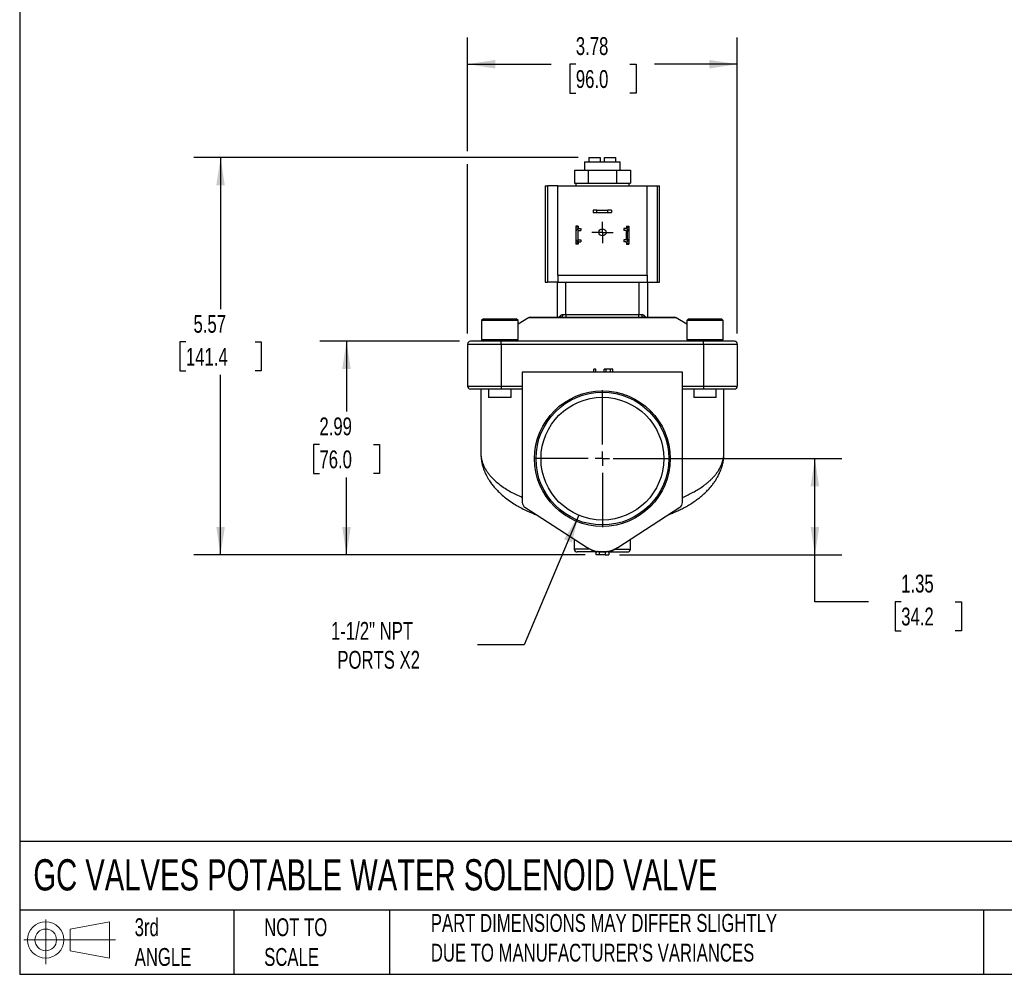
# Model space of a CAD drawing. Header units: inches. Extents: x 0.7 to 32.2, y 0.7 to 24.8.
# Tile 1 of 4: x 0.7 to 14.5, y 0.7 to 14.1. Entities that reach past the tile are written whole.
import ezdxf

# ---------------------------------------------------------------- set-up
doc = ezdxf.new("R2010")
doc.units = ezdxf.units.IN
doc.header["$LTSCALE"] = 3
doc.header["$MEASUREMENT"] = 0
doc.linetypes.add('SLD-Center', pattern=[0.75, 0.6, -0.05, 0.05, -0.05])
doc.linetypes.add('SLD-Solid', pattern=[0])
doc.layers.add('CENTER', color=40, linetype='SLD-Center')
doc.layers.add('SLD-DEFPOINTS', color=7, linetype='Continuous')
doc.layers.add('DIMENSIONS', color=140, linetype='SLD-Solid', lineweight=25)
doc.layers.add('TEXT', color=140, linetype='SLD-Solid', lineweight=25)
doc.styles.add('SLDTEXTSTYLE0', font='TXT', dxfattribs={"width": 0.7})
doc.dimstyles.new('SLDDIMSTYLE0', dxfattribs={"dimtxt": 0.254883, "dimasz": 0.39, "dimexe": 0, "dimexo": 0.0625, "dimgap": 0.063721, "dimtad": 0, "dimtih": 1, "dimtoh": 1, "dimrnd": 1e-09, "dimzin": 12, "dimdsep": 46, "dimtxsty": 'SLDTEXTSTYLE0', "dimsah": 1, "dimcen": 0.09, "dimadec": 0, "dimazin": 3, "dimtfac": 1, "dimtofl": 0, "dimtmove": 0, "dimatfit": 3, "dimfxl": 0, "dimfrac": 2, "dimtolj": 1, "dimtzin": 12, "dimarcsym": 0})
doc.dimstyles.new('SLDDIMSTYLE1', dxfattribs={"dimtxt": 0.254883, "dimasz": 0.39, "dimexe": 0, "dimexo": 0.0625, "dimgap": 0.063721, "dimtad": 0, "dimtih": 1, "dimtoh": 1, "dimrnd": 1e-09, "dimzin": 12, "dimdsep": 46, "dimtxsty": 'SLDTEXTSTYLE0', "dimsah": 1, "dimcen": 0, "dimadec": 0, "dimazin": 3, "dimtfac": 1, "dimtofl": 0, "dimtmove": 0, "dimatfit": 3, "dimfxl": 0, "dimfrac": 2, "dimtolj": 1, "dimtzin": 12, "dimarcsym": 0})

# ---------------------------------------------------------------- blocks, each defined once
blk = doc.blocks.new('Block11')
at = {"color": 7, "linetype": 'SLD-Solid', "lineweight": 18}
for p, q in [((0.306, 0.627), (0.306, 0)), ((0.647, 0.492), (1.202, 0.594)), ((1.202, 0.594), (1.202, 0.086)), ((0.647, 0.189), (0.647, 0.492)), ((0, 0.34), (1.284, 0.34)), ((0.647, 0.189), (1.202, 0.086))]:
    blk.add_line(p, q, dxfattribs=at)
for radius in [0.254, 0.152]:
    blk.add_circle((0.306, 0.34), radius, dxfattribs=at)
blk = doc.blocks.new('Block12')
at = {"layer": 'SLD-DEFPOINTS'}
blk.add_blockref('Block11', (0, 0), dxfattribs=at)
blk = doc.blocks.new('_D')
at = {"layer": 'DIMENSIONS'}
for p, q in [((7.023, 12.286), (7.023, 13.88)), ((10.803, 9.733), (10.803, 13.88)), ((7.023, 13.505), (8.196, 13.505)), ((8.541, 13.505), (8.456, 13.505)), ((8.456, 13.505), (8.456, 13.1)), ((9.299, 13.505), (9.384, 13.505)), ((9.384, 13.505), (9.384, 13.1)), ((10.803, 13.505), (9.644, 13.505)), ((8.456, 13.1), (8.541, 13.1)), ((9.384, 13.1), (9.299, 13.1)), ((7.023, 9.733), (7.023, 12.106))]:
    blk.add_line(p, q, dxfattribs=at)
for points in [[(7.023, 13.505), (7.413, 13.445), (7.413, 13.565)], [(10.803, 13.505), (10.413, 13.565), (10.413, 13.445)]]:
    blk.add_solid(points, dxfattribs=at)
at = {"layer": 'DIMENSIONS', "char_height": 0.25, "attachment_point": 1, "style": 'SLDTEXTSTYLE0'}
for s, insert in [('3.78', (8.541, 13.884)), ('96.0', (8.541, 13.422))]:
    blk.add_mtext(s, dxfattribs=dict(at, insert=insert))
blk = doc.blocks.new('_D_1')
at = {"layer": 'DIMENSIONS'}
for p, q in [((9.063, 7.977), (12.265, 7.977)), ((11.89, 6.63), (11.89, 7.977)), ((9.152, 6.63), (12.265, 6.63)), ((11.89, 5.972), (11.89, 6.63)), ((12.64, 5.972), (11.89, 5.972)), ((13.099, 5.972), (13.014, 5.972)), ((13.014, 5.972), (13.014, 5.566)), ((13.857, 5.972), (13.942, 5.972)), ((13.942, 5.972), (13.942, 5.566)), ((13.014, 5.566), (13.099, 5.566)), ((13.942, 5.566), (13.857, 5.566))]:
    blk.add_line(p, q, dxfattribs=at)
for points in [[(11.89, 7.977), (11.83, 7.587), (11.95, 7.587)], [(11.89, 6.63), (11.95, 7.02), (11.83, 7.02)]]:
    blk.add_solid(points, dxfattribs=at)
at = {"layer": 'DIMENSIONS', "char_height": 0.25, "attachment_point": 1, "style": 'SLDTEXTSTYLE0'}
for s, insert in [('1.35', (13.099, 6.351)), ('34.2', (13.099, 5.889))]:
    blk.add_mtext(s, dxfattribs=dict(at, insert=insert))
blk = doc.blocks.new('_D_2')
at = {"layer": 'DIMENSIONS'}
for p, q in [((6.913, 9.622), (4.953, 9.622)), ((5.328, 9.622), (5.328, 8.637)), ((4.949, 8.174), (4.864, 8.174)), ((4.864, 8.174), (4.864, 7.769)), ((5.707, 8.174), (5.792, 8.174)), ((5.792, 8.174), (5.792, 7.769)), ((4.864, 7.769), (4.949, 7.769)), ((5.792, 7.769), (5.707, 7.769)), ((5.328, 6.63), (5.328, 7.712)), ((8.674, 6.63), (4.953, 6.63))]:
    blk.add_line(p, q, dxfattribs=at)
for points in [[(5.328, 9.622), (5.268, 9.232), (5.388, 9.232)], [(5.328, 6.63), (5.388, 7.02), (5.268, 7.02)]]:
    blk.add_solid(points, dxfattribs=at)
at = {"layer": 'DIMENSIONS', "char_height": 0.25, "attachment_point": 1, "style": 'SLDTEXTSTYLE0'}
for s, insert in [('2.99', (4.949, 8.554)), ('76.0', (4.949, 8.092))]:
    blk.add_mtext(s, dxfattribs=dict(at, insert=insert))
blk = doc.blocks.new('_D_3')
at = {"layer": 'DIMENSIONS'}
for p, q in [((8.573, 12.196), (3.189, 12.196)), ((3.564, 12.196), (3.564, 10.074)), ((3.079, 9.612), (2.993, 9.612)), ((2.993, 9.612), (2.993, 9.207)), ((4.048, 9.612), (4.134, 9.612)), ((4.134, 9.612), (4.134, 9.207)), ((2.993, 9.207), (3.079, 9.207)), ((3.564, 6.63), (3.564, 9.15)), ((4.134, 9.207), (4.048, 9.207)), ((8.674, 6.63), (3.189, 6.63))]:
    blk.add_line(p, q, dxfattribs=at)
for points in [[(3.564, 12.196), (3.504, 11.806), (3.624, 11.806)], [(3.564, 6.63), (3.624, 7.02), (3.504, 7.02)]]:
    blk.add_solid(points, dxfattribs=at)
at = {"layer": 'DIMENSIONS', "char_height": 0.25, "attachment_point": 1, "style": 'SLDTEXTSTYLE0'}
for s, insert in [('5.57', (3.185, 9.991)), ('141.4', (3.079, 9.529))]:
    blk.add_mtext(s, dxfattribs=dict(at, insert=insert))
blk = doc.blocks.new('_D_4')
at = {"layer": 'DIMENSIONS'}
for p, q in [((8.581, 7.184), (7.819, 5.366)), ((7.819, 5.366), (7.163, 5.366))]:
    blk.add_line(p, q, dxfattribs=at)
blk.add_solid([(8.581, 7.184), (8.375, 6.847), (8.486, 6.801)], dxfattribs=at)
at = {"layer": 'DIMENSIONS', "char_height": 0.25, "attachment_point": 1, "style": 'SLDTEXTSTYLE0'}
for s, insert in [('1-1/2" NPT', (5.111, 5.688)), ('PORTS X2', (5.2, 5.283))]:
    blk.add_mtext(s, dxfattribs=dict(at, insert=insert))
blk = doc.blocks.new('SW_CENTERMARKSYMBOL_0')
at = {"layer": 'CENTER', "color": 0}
for p, q in [((0, 0.1), (0, 0.14975)), ((-0.1, 0), (-0.14975, 0)), ((0, 0), (-0.1, 0)), ((0, 0), (0, 0.1)), ((0, 0), (0, -0.1)), ((0, 0), (0.1, 0)), ((0.1, 0), (0.14975, 0)), ((0, -0.1), (0, -0.14975))]:
    blk.add_line(p, q, dxfattribs=at)
blk = doc.blocks.new('SW_CENTERMARKSYMBOL_1')
at = {"layer": 'CENTER', "color": 0}
for p, q in [((0, 0.2), (0, 0.9595)), ((-0.2, 0), (-0.9595, 0)), ((0, 0), (-0.1, 0)), ((0, 0), (0, 0.1)), ((0, 0), (0, -0.1)), ((0, 0), (0.1, 0)), ((0.2, 0), (0.9595, 0)), ((0, -0.2), (0, -0.9595))]:
    blk.add_line(p, q, dxfattribs=at)

msp = doc.modelspace()

# ---------------------------------------------------------------- linework, layer by layer
for p, q in [((8.723, 12.196), (8.723, 12.136)), ((8.723, 12.196), (8.883, 12.196)), ((8.883, 12.196), (8.883, 12.136)), ((8.943, 12.196), (9.103, 12.196)), ((8.943, 12.136), (8.943, 12.196)), ((9.103, 12.136), (9.103, 12.196)), ((8.52, 12.022), (8.52, 11.836)), ((8.52, 12.022), (8.716, 12.022)), ((8.664, 12.136), (8.664, 12.022)), ((8.664, 12.136), (9.162, 12.136)), ((8.716, 12.022), (8.716, 11.836)), ((8.716, 12.022), (9.11, 12.022)), ((9.11, 12.022), (9.11, 11.836)), ((9.11, 12.022), (9.306, 12.022)), ((9.162, 12.022), (9.162, 12.136)), ((9.306, 12.022), (9.306, 11.836)), ((8.113, 11.799), (8.113, 10.449)), ((8.113, 11.799), (8.144, 11.799)), ((8.144, 11.799), (8.144, 10.449)), ((8.288, 11.799), (8.144, 11.799)), ((8.288, 10.549), (8.288, 11.799)), ((8.288, 11.799), (9.538, 11.799)), ((8.52, 11.836), (8.542, 11.836)), ((8.54, 11.836), (8.54, 11.799)), ((8.542, 11.836), (8.694, 11.836)), ((8.694, 11.836), (8.716, 11.836)), ((8.716, 11.836), (8.761, 11.836)), ((8.761, 11.836), (9.065, 11.836)), ((9.065, 11.836), (9.11, 11.836)), ((9.11, 11.836), (9.132, 11.836)), ((9.132, 11.836), (9.284, 11.836)), ((9.284, 11.836), (9.306, 11.836)), ((9.286, 11.799), (9.286, 11.836)), ((9.538, 10.549), (9.538, 11.799)), ((9.538, 11.799), (9.682, 11.799)), ((9.682, 11.799), (9.682, 10.449)), ((9.682, 11.799), (9.713, 11.799)), ((9.713, 10.449), (9.713, 11.799)), ((8.786, 11.458), (8.786, 11.426)), ((8.836, 11.458), (8.786, 11.458)), ((8.836, 11.426), (8.836, 11.458)), ((8.836, 11.458), (8.989, 11.458)), ((8.989, 11.426), (8.989, 11.458)), ((9.039, 11.458), (8.989, 11.458)), ((9.039, 11.458), (9.039, 11.426)), ((8.786, 11.426), (8.836, 11.426)), ((8.836, 11.426), (8.989, 11.426)), ((8.989, 11.426), (9.039, 11.426)), ((8.574, 11.233), (8.542, 11.233)), ((8.542, 11.233), (8.542, 11.222)), ((8.574, 11.222), (8.542, 11.222)), ((8.542, 11.222), (8.542, 11.162)), ((8.568, 11.2), (8.568, 11.016)), ((8.574, 11.233), (8.574, 11.222)), ((8.574, 11.222), (8.574, 11.201)), ((8.583, 11.203), (8.613, 11.203)), ((8.613, 11.203), (8.613, 11.172)), ((9.213, 11.203), (9.213, 11.172)), ((9.243, 11.203), (9.213, 11.203)), ((9.252, 11.233), (9.284, 11.233)), ((9.252, 11.233), (9.252, 11.222)), ((9.252, 11.222), (9.284, 11.222)), ((9.252, 11.222), (9.252, 11.201)), ((9.258, 11.2), (9.258, 11.016)), ((9.284, 11.233), (9.284, 11.222)), ((9.284, 11.222), (9.284, 11.162)), ((8.542, 11.162), (8.542, 11.055)), ((8.542, 11.055), (8.542, 10.995)), ((8.574, 11.051), (8.574, 11.166)), ((8.58, 11.172), (8.613, 11.172)), ((8.58, 11.045), (8.613, 11.045)), ((8.613, 11.045), (8.613, 11.014)), ((9.246, 11.172), (9.213, 11.172)), ((9.213, 11.045), (9.213, 11.014)), ((9.246, 11.045), (9.213, 11.045)), ((9.252, 11.051), (9.252, 11.166)), ((9.284, 11.162), (9.284, 11.055)), ((9.284, 11.055), (9.284, 10.995)), ((8.574, 10.995), (8.542, 10.995)), ((8.542, 10.995), (8.542, 10.983)), ((8.574, 10.983), (8.542, 10.983)), ((8.574, 11.015), (8.574, 10.995)), ((8.574, 10.995), (8.574, 10.983)), ((8.583, 11.014), (8.613, 11.014)), ((9.243, 11.014), (9.213, 11.014)), ((9.252, 11.015), (9.252, 10.995)), ((9.252, 10.995), (9.284, 10.995)), ((9.252, 10.995), (9.252, 10.983)), ((9.252, 10.983), (9.284, 10.983)), ((9.284, 10.995), (9.284, 10.983)), ((8.288, 10.549), (9.538, 10.549)), ((8.288, 10.549), (8.288, 10.449)), ((9.538, 10.549), (9.538, 10.449)), ((8.113, 10.449), (8.144, 10.449)), ((8.288, 10.449), (8.144, 10.449)), ((8.283, 9.957), (8.283, 10.449)), ((8.288, 10.449), (9.538, 10.449)), ((8.401, 9.996), (8.401, 10.449)), ((9.425, 10.449), (9.425, 9.996)), ((9.538, 10.449), (9.682, 10.449)), ((9.543, 10.449), (9.543, 9.957)), ((9.682, 10.449), (9.713, 10.449)), ((7.246, 9.937), (7.22, 9.912)), ((7.246, 9.937), (7.706, 9.937)), ((7.732, 9.912), (7.706, 9.937)), ((7.88, 9.951), (7.732, 9.861)), ((9.946, 9.951), (7.88, 9.951)), ((9.926, 9.957), (7.9, 9.957)), ((8.358, 9.996), (8.401, 9.996)), ((8.401, 9.996), (8.401, 9.957)), ((8.401, 9.996), (9.425, 9.996)), ((9.425, 9.957), (9.425, 9.996)), ((9.425, 9.996), (9.468, 9.996)), ((10.094, 9.861), (9.946, 9.951)), ((10.12, 9.937), (10.094, 9.912)), ((10.12, 9.937), (10.58, 9.937)), ((10.606, 9.912), (10.58, 9.937)), ((7.22, 9.912), (7.22, 9.648)), ((7.732, 9.912), (7.22, 9.912)), ((7.732, 9.648), (7.732, 9.912)), ((10.094, 9.912), (10.094, 9.648)), ((10.606, 9.912), (10.094, 9.912)), ((10.606, 9.648), (10.606, 9.912)), ((7.023, 9.583), (7.496, 9.583)), ((7.023, 9.583), (7.023, 8.992)), ((7.496, 9.622), (7.063, 9.622)), ((7.22, 9.648), (7.246, 9.622)), ((7.22, 9.648), (7.732, 9.648)), ((7.496, 9.583), (7.496, 9.622)), ((10.33, 9.622), (7.496, 9.622)), ((7.496, 9.583), (7.496, 8.992)), ((7.496, 9.583), (10.33, 9.583)), ((7.706, 9.622), (7.732, 9.648)), ((7.712, 9.628), (10.114, 9.628)), ((10.094, 9.648), (10.12, 9.622)), ((10.094, 9.648), (10.606, 9.648)), ((10.33, 9.583), (10.33, 9.622)), ((10.763, 9.622), (10.33, 9.622)), ((10.33, 9.583), (10.33, 8.992)), ((10.33, 9.583), (10.803, 9.583)), ((10.58, 9.622), (10.606, 9.648)), ((10.803, 9.583), (10.803, 8.992)), ((7.791, 9.189), (7.791, 7.362)), ((10.035, 9.189), (7.791, 9.189)), ((8.819, 9.229), (8.793, 9.229)), ((8.793, 9.189), (8.793, 9.229)), ((8.819, 9.189), (8.819, 9.229)), ((8.937, 9.189), (8.937, 9.229)), ((8.964, 9.229), (8.937, 9.229)), ((8.964, 9.189), (8.964, 9.229)), ((8.965, 9.229), (8.964, 9.229)), ((8.965, 9.189), (8.965, 9.229)), ((9.028, 9.229), (8.965, 9.229)), ((9.028, 9.189), (9.028, 9.229)), ((9.057, 9.229), (9.028, 9.229)), ((9.057, 9.189), (9.057, 9.229)), ((10.035, 7.362), (10.035, 9.189)), ((7.023, 8.992), (7.496, 8.992)), ((7.496, 8.992), (7.791, 8.992)), ((7.496, 8.992), (7.496, 8.953)), ((10.035, 8.992), (10.33, 8.992)), ((10.33, 8.992), (10.33, 8.953)), ((10.33, 8.992), (10.803, 8.992)), ((7.063, 8.953), (7.496, 8.953)), ((7.21, 8.953), (7.21, 8.055)), ((7.319, 8.953), (7.319, 8.835)), ((7.633, 8.835), (7.319, 8.835)), ((7.496, 8.953), (7.791, 8.953)), ((7.633, 8.835), (7.633, 8.953)), ((10.035, 8.953), (10.33, 8.953)), ((10.193, 8.953), (10.193, 8.835)), ((10.507, 8.835), (10.193, 8.835)), ((10.33, 8.953), (10.763, 8.953)), ((10.507, 8.835), (10.507, 8.953)), ((10.616, 8.055), (10.616, 8.953)), ((7.21, 8.055), (7.21, 8.053)), ((10.616, 8.052), (10.616, 8.055)), ((7.827, 7.296), (8.699, 6.732)), ((9.127, 6.732), (9.999, 7.296)), ((8.519, 6.849), (8.519, 6.709)), ((9.307, 6.709), (9.307, 6.849)), ((8.741, 6.709), (8.519, 6.709)), ((8.824, 6.63), (8.824, 6.67)), ((8.874, 6.63), (8.824, 6.63)), ((8.835, 6.671), (8.834, 6.671)), ((8.834, 6.671), (8.834, 6.67)), ((8.835, 6.67), (8.834, 6.67)), ((8.835, 6.671), (8.835, 6.67)), ((8.874, 6.63), (8.874, 6.67)), ((8.952, 6.63), (8.874, 6.63)), ((8.952, 6.67), (8.952, 6.63)), ((8.952, 6.63), (9.002, 6.63)), ((8.992, 6.671), (8.991, 6.671)), ((8.991, 6.671), (8.991, 6.67)), ((8.992, 6.67), (8.991, 6.67)), ((8.992, 6.671), (8.992, 6.67)), ((8.992, 6.67), (9.267, 6.67)), ((9.002, 6.67), (9.002, 6.63)), ((9.071, 6.7), (9.072, 6.701)), ((9.085, 6.709), (9.307, 6.709))]:
    msp.add_line(p, q)
at = {"flags": 128}
for points in [[(8.344, 9.957), (8.347, 9.958), (8.349, 9.96), (8.352, 9.964), (8.354, 9.968), (8.356, 9.974), (8.357, 9.981), (8.358, 9.989), (8.358, 9.996)], [(9.482, 9.957), (9.479, 9.958), (9.477, 9.96), (9.474, 9.964), (9.472, 9.968), (9.47, 9.974), (9.469, 9.981), (9.468, 9.989), (9.468, 9.996)]]:
    msp.add_lwpolyline(points, dxfattribs=at)
for centre, radius in [((8.913, 11.148), 0.0498), ((8.913, 7.977), 0.95), ((8.913, 7.977), 0.93), ((8.913, 7.977), 0.86)]:
    msp.add_circle(centre, radius)
for centre, radius, start, end in [((8.583, 11.162), 0.041, 111.4452, 180), ((9.243, 11.162), 0.041, 0, 68.5548), ((8.583, 11.055), 0.041, 180, 248.5548), ((9.243, 11.055), 0.041, 291.4452, 0), ((7.9, 9.918), 0.0394, 90, 121.2637), ((8.302, 9.968), 0.0312, 338.3265, 31.7061), ((9.525, 9.968), 0.0325, 149.4334, 200.534), ((9.926, 9.918), 0.0394, 58.7363, 90), ((7.063, 9.583), 0.0394, 90, 180), ((10.763, 9.583), 0.0394, 0, 90), ((7.063, 8.992), 0.0394, 180, 270), ((10.763, 8.992), 0.0394, 270, 0), ((7.87, 7.362), 0.0787, 180, 237.1479), ((9.956, 7.362), 0.0787, 302.8521, 0), ((8.559, 6.709), 0.0394, 180, 270), ((8.913, 7.063), 0.394, 237.1479, 302.8521), ((8.834, 6.788), 0.118, 227.2874, 270), ((8.842, 6.667), 0.0087, 95.8997, 157.742), ((8.843, 6.667), 0.00865, 95.7822, 157.5788), ((8.983, 6.667), 0.00865, 22.4212, 84.2178), ((8.984, 6.667), 0.0087, 22.2582, 84.1004), ((8.992, 6.788), 0.118, 270, 312.7126), ((9.267, 6.709), 0.0394, 270, 0)]:
    msp.add_arc(centre, radius, start, end)
for points in [[(8.568, 11.2), (8.573, 11.202), (8.578, 11.203), (8.583, 11.203)], [(9.258, 11.2), (9.253, 11.202), (9.248, 11.203), (9.243, 11.203)], [(8.583, 11.014), (8.578, 11.014), (8.573, 11.015), (8.568, 11.016)], [(9.243, 11.014), (9.248, 11.014), (9.253, 11.015), (9.258, 11.016)]]:
    msp.add_open_spline(points, degree=3)
for points, knots in [([(8.574, 11.166), (8.574, 11.167), (8.575, 11.169), (8.577, 11.171), (8.579, 11.172), (8.58, 11.172)], [0, 0, 0, 0, 0.5, 0.5, 1, 1, 1, 1]), ([(8.574, 11.051), (8.574, 11.049), (8.575, 11.047), (8.577, 11.045), (8.579, 11.045), (8.58, 11.045)], [0, 0, 0, 0, 0.5, 0.5, 1, 1, 1, 1]), ([(9.252, 11.166), (9.252, 11.167), (9.251, 11.169), (9.249, 11.171), (9.247, 11.172), (9.246, 11.172)], [0, 0, 0, 0, 0.5, 0.5, 1, 1, 1, 1]), ([(9.252, 11.051), (9.252, 11.049), (9.251, 11.047), (9.249, 11.045), (9.247, 11.045), (9.246, 11.045)], [0, 0, 0, 0, 0.5, 0.5, 1, 1, 1, 1]), ([(8.305, 9.957), (8.306, 9.959), (8.313, 9.969), (8.322, 9.978), (8.329, 9.985)], [0, 0, 0, 0, 0.238581, 1, 1, 1, 1]), ([(8.329, 9.985), (8.33, 9.986), (8.332, 9.988), (8.335, 9.99), (8.338, 9.992), (8.342, 9.993), (8.346, 9.995), (8.35, 9.996), (8.354, 9.996), (8.357, 9.996), (8.358, 9.996)], [0, 0, 0, 0, 0.1259718, 0.2499046, 0.372667, 0.4951521, 0.6182594, 0.7428747, 0.8698523, 1, 1, 1, 1]), ([(9.468, 9.996), (9.469, 9.996), (9.472, 9.996), (9.476, 9.996), (9.48, 9.995), (9.484, 9.993), (9.488, 9.992), (9.491, 9.99), (9.494, 9.988), (9.496, 9.986), (9.497, 9.985)], [0, 0, 0, 0, 0.130148, 0.257125, 0.381741, 0.504848, 0.627333, 0.750095, 0.874028, 1, 1, 1, 1]), ([(9.497, 9.985), (9.499, 9.983), (9.504, 9.979), (9.51, 9.971), (9.516, 9.964), (9.52, 9.959), (9.521, 9.957)], [0, 0, 0, 0, 0.215224, 0.469106, 0.761653, 1, 1, 1, 1]), ([(7.21, 8.053), (7.211, 8.03), (7.213, 7.985), (7.223, 7.922), (7.237, 7.867), (7.252, 7.823), (7.268, 7.782), (7.287, 7.743), (7.309, 7.703), (7.336, 7.66), (7.368, 7.614), (7.409, 7.565), (7.455, 7.516), (7.51, 7.464), (7.577, 7.411), (7.65, 7.359), (7.728, 7.312), (7.805, 7.27), (7.874, 7.238), (7.937, 7.211), (7.973, 7.197), (7.992, 7.19)], [0, 0, 0, 0, 0.061469, 0.119473, 0.169904, 0.212825, 0.250709, 0.294501, 0.332241, 0.370922, 0.426634, 0.477851, 0.533349, 0.597018, 0.660747, 0.73525, 0.80123, 0.861277, 0.923075, 0.959455, 1, 1, 1, 1]), ([(7.21, 8.053), (7.21, 8.047), (7.211, 8.036), (7.212, 8.019), (7.214, 8.003), (7.216, 7.988), (7.22, 7.964), (7.229, 7.931), (7.244, 7.89), (7.263, 7.851), (7.285, 7.812), (7.312, 7.773), (7.347, 7.729), (7.394, 7.68), (7.454, 7.628), (7.519, 7.58), (7.589, 7.534), (7.664, 7.493), (7.731, 7.459), (7.776, 7.441), (7.791, 7.434)], [0, 0, 0, 0, 0.023984, 0.050031, 0.073754, 0.095152, 0.114225, 0.17994, 0.239856, 0.293973, 0.355896, 0.414747, 0.470528, 0.55993, 0.645466, 0.727152, 0.805009, 0.883164, 0.959212, 1, 1, 1, 1]), ([(9.835, 7.19), (9.851, 7.196), (9.887, 7.209), (9.941, 7.233), (10, 7.26), (10.06, 7.291), (10.122, 7.326), (10.182, 7.364), (10.236, 7.401), (10.283, 7.438), (10.326, 7.474), (10.368, 7.513), (10.408, 7.555), (10.445, 7.598), (10.476, 7.639), (10.502, 7.678), (10.523, 7.714), (10.541, 7.747), (10.554, 7.775), (10.566, 7.803), (10.579, 7.836), (10.592, 7.878), (10.604, 7.93), (10.614, 7.989), (10.615, 8.031), (10.615, 8.052)], [0, 0, 0, 0, 0.0334883, 0.0756265, 0.1210657, 0.1675784, 0.2187974, 0.2745122, 0.326304, 0.3702504, 0.4141857, 0.4601898, 0.5105161, 0.558792, 0.6046989, 0.6409184, 0.6807151, 0.7146929, 0.7422443, 0.7642593, 0.7949767, 0.8344133, 0.8825671, 0.9394088, 1, 1, 1, 1]), ([(10.035, 7.434), (10.043, 7.437), (10.076, 7.451), (10.132, 7.478), (10.202, 7.514), (10.268, 7.554), (10.323, 7.591), (10.368, 7.625), (10.404, 7.656), (10.439, 7.688), (10.47, 7.72), (10.498, 7.752), (10.523, 7.786), (10.545, 7.819), (10.564, 7.852), (10.58, 7.885), (10.593, 7.918), (10.602, 7.95), (10.609, 7.981), (10.614, 8.015), (10.615, 8.039), (10.616, 8.052)], [0, 0, 0, 0, 0.020462, 0.08788, 0.157245, 0.228579, 0.301901, 0.350984, 0.401556, 0.453621, 0.504146, 0.55355, 0.605008, 0.658522, 0.704612, 0.753994, 0.806668, 0.851652, 0.893452, 0.944555, 1, 1, 1, 1]), ([(8.831, 6.67), (8.811, 6.67), (8.771, 6.67), (8.713, 6.67), (8.661, 6.67), (8.616, 6.67), (8.583, 6.67), (8.562, 6.67), (8.56, 6.67), (8.559, 6.67)], [0, 0, 0, 0, 0.13022, 0.268663, 0.413293, 0.559371, 0.71112, 0.858793, 1, 1, 1, 1]), ([(8.754, 6.701), (8.754, 6.701), (8.753, 6.702), (8.752, 6.703), (8.751, 6.703), (8.751, 6.704), (8.75, 6.705), (8.75, 6.705), (8.75, 6.705)], [0, 0, 0, 0, 0.110436, 0.228049, 0.357667, 0.502925, 0.741238, 1, 1, 1, 1]), ([(8.752, 6.703), (8.752, 6.703), (8.752, 6.702), (8.754, 6.702), (8.755, 6.701), (8.755, 6.7)], [0, 0, 0, 0, 0.023385, 0.49438, 1, 1, 1, 1]), ([(8.834, 6.671), (8.832, 6.671), (8.828, 6.671), (8.821, 6.672), (8.814, 6.673), (8.808, 6.674), (8.801, 6.676), (8.794, 6.678), (8.787, 6.681), (8.779, 6.685), (8.773, 6.688), (8.767, 6.691), (8.764, 6.694), (8.761, 6.696), (8.759, 6.697), (8.757, 6.698), (8.756, 6.699), (8.755, 6.7), (8.754, 6.701), (8.754, 6.701), (8.754, 6.701)], [0, 0, 0, 0, 0.0736969, 0.1491187, 0.2263116, 0.305329, 0.3862292, 0.4690741, 0.553927, 0.6518098, 0.7403186, 0.8194968, 0.8597335, 0.8947623, 0.9245901, 0.9492414, 0.968777, 0.9833416, 0.9933241, 1, 1, 1, 1]), ([(8.913, 6.67), (8.911, 6.67), (8.907, 6.67), (8.898, 6.67), (8.888, 6.67), (8.877, 6.67), (8.863, 6.67), (8.849, 6.67), (8.838, 6.671), (8.835, 6.671)], [0, 0, 0, 0, 0.082724, 0.162174, 0.313212, 0.464355, 0.583904, 0.853845, 1, 1, 1, 1]), ([(8.913, 6.67), (8.904, 6.67), (8.893, 6.67), (8.882, 6.67), (8.878, 6.67), (8.876, 6.67), (8.875, 6.67), (8.874, 6.67), (8.874, 6.67), (8.874, 6.67), (8.874, 6.67), (8.858, 6.67), (8.845, 6.67), (8.835, 6.67)], [0, 0, 0, 0, 0.25, 0.375, 0.4375, 0.46875, 0.484375, 0.492188, 0.496094, 0.496094, 0.5, 0.5, 1, 1, 1, 1]), ([(8.991, 6.671), (8.989, 6.671), (8.983, 6.67), (8.973, 6.67), (8.963, 6.67), (8.951, 6.67), (8.938, 6.67), (8.927, 6.67), (8.921, 6.67), (8.916, 6.67), (8.914, 6.67), (8.913, 6.67)], [0, 0, 0, 0, 0.108614, 0.228134, 0.358466, 0.4997, 0.69872, 0.836521, 0.915053, 0.956725, 1, 1, 1, 1]), ([(8.991, 6.67), (8.986, 6.67), (8.977, 6.67), (8.965, 6.67), (8.959, 6.67), (8.955, 6.67), (8.954, 6.67), (8.953, 6.67), (8.953, 6.67), (8.952, 6.67), (8.952, 6.67), (8.944, 6.67), (8.931, 6.67), (8.913, 6.67)], [0, 0, 0, 0, 0.25, 0.375, 0.4375, 0.46875, 0.484375, 0.492187, 0.496094, 0.496094, 0.5, 0.5, 1, 1, 1, 1]), ([(9.072, 6.701), (9.072, 6.701), (9.072, 6.701), (9.071, 6.7), (9.071, 6.7), (9.07, 6.7), (9.069, 6.699), (9.068, 6.698), (9.067, 6.697), (9.065, 6.695), (9.062, 6.694), (9.058, 6.691), (9.05, 6.686), (9.039, 6.681), (9.027, 6.677), (9.015, 6.674), (9.003, 6.671), (8.996, 6.671), (8.992, 6.671)], [0, 0, 0, 0, 0.004611, 0.010789, 0.019304, 0.030447, 0.044344, 0.061054, 0.080608, 0.109464, 0.142731, 0.180418, 0.302664, 0.446024, 0.59319, 0.734365, 0.869873, 1, 1, 1, 1]), ([(9.076, 6.705), (9.076, 6.705), (9.076, 6.705), (9.076, 6.704), (9.075, 6.704), (9.074, 6.703), (9.073, 6.702), (9.072, 6.701), (9.072, 6.701)], [0, 0, 0, 0, 0.176059, 0.341911, 0.499715, 0.688747, 0.852195, 1, 1, 1, 1]), ([(9.072, 6.701), (9.072, 6.701), (9.073, 6.702), (9.074, 6.702), (9.074, 6.703), (9.074, 6.703)], [0, 0, 0, 0, 0.338348, 0.968702, 1, 1, 1, 1])]:
    msp.add_open_spline(points, degree=3, knots=knots)
at = {"layer": 'TEXT'}
for p, q in [((0.75, 24.75), (0.75, 0.75)), ((32.25, 2.613), (0.75, 2.613)), ((32.25, 1.65), (0.75, 1.65)), ((3.75, 1.65), (3.75, 0.75)), ((5.931, 1.65), (5.931, 0.75)), ((14.25, 1.65), (14.25, 0.75)), ((0.75, 0.75), (32.25, 0.75))]:
    msp.add_line(p, q, dxfattribs=at)

# ---------------------------------------------------------------- block references
at = {"layer": 'CENTER'}
for name, p in [('SW_CENTERMARKSYMBOL_0', (8.913, 11.148)), ('SW_CENTERMARKSYMBOL_1', (8.913, 7.977))]:
    msp.add_blockref(name, p, dxfattribs=at)
at = {"layer": 'SLD-DEFPOINTS'}
msp.add_blockref('Block12', (0.808, 0.892), dxfattribs=at)

# ---------------------------------------------------------------- texts
at = {"layer": 'TEXT', "attachment_point": 1, "style": 'SLDTEXTSTYLE0'}
for s, insert, char_height in [('GC VALVES POTABLE WATER SOLENOID VALVE', (0.941, 2.363), 0.4375), ('3rd^JANGLE', (2.361, 1.535), 0.25), ('NOT TO^JSCALE', (4.175, 1.535), 0.25), ("PART DIMENSIONS MAY DIFFER SLIGHTLY ^JDUE TO MANUFACTURER'S VARIANCES", (6.51, 1.595), 0.25)]:
    msp.add_mtext(s, dxfattribs=dict(at, insert=insert, char_height=char_height))

# ---------------------------------------------------------------- dimensions: what is measured, and where the dimension line sits
at = {"layer": 'DIMENSIONS'}
dim = msp.add_linear_dim(base=(10.803, 13.505), p1=(7.023, 9.583), p2=(10.803, 9.583), dimstyle='SLDDIMSTYLE0', dxfattribs=at)
dim.commit()
dim.dimension.update_dxf_attribs({"geometry": '_D', "text_midpoint": (8.92, 13.505), "dimtype": 160})
for base, p1, p2, picture, middle in [((3.564, 12.196), (8.824, 6.63), (8.723, 12.196), '_D_3', (3.564, 9.612)), ((5.328, 9.622), (8.824, 6.63), (7.063, 9.622), '_D_2', (5.328, 8.174)), ((11.89, 7.977), (9.002, 6.63), (8.913, 7.977), '_D_1', (11.89, 5.972))]:
    dim = msp.add_linear_dim(base=base, p1=p1, p2=p2, angle=90, dimstyle='SLDDIMSTYLE0', dxfattribs=at)
    dim.commit()
    dim.dimension.update_dxf_attribs({"geometry": picture, "text_midpoint": middle, "dimtype": 160})
dim = msp.add_diameter_dim_2p(p1=(9.245, 8.769), p2=(8.581, 7.184), text='1-1/2" NPT\\PPORTS X2', dimstyle='SLDDIMSTYLE1', override={"dimpost": '<>'}, dxfattribs=at)
dim.commit()
dim.dimension.update_dxf_attribs({"geometry": '_D_4', "text_midpoint": (6.043, 5.366), "dimtype": 163})

doc.saveas('drawing.dxf')
